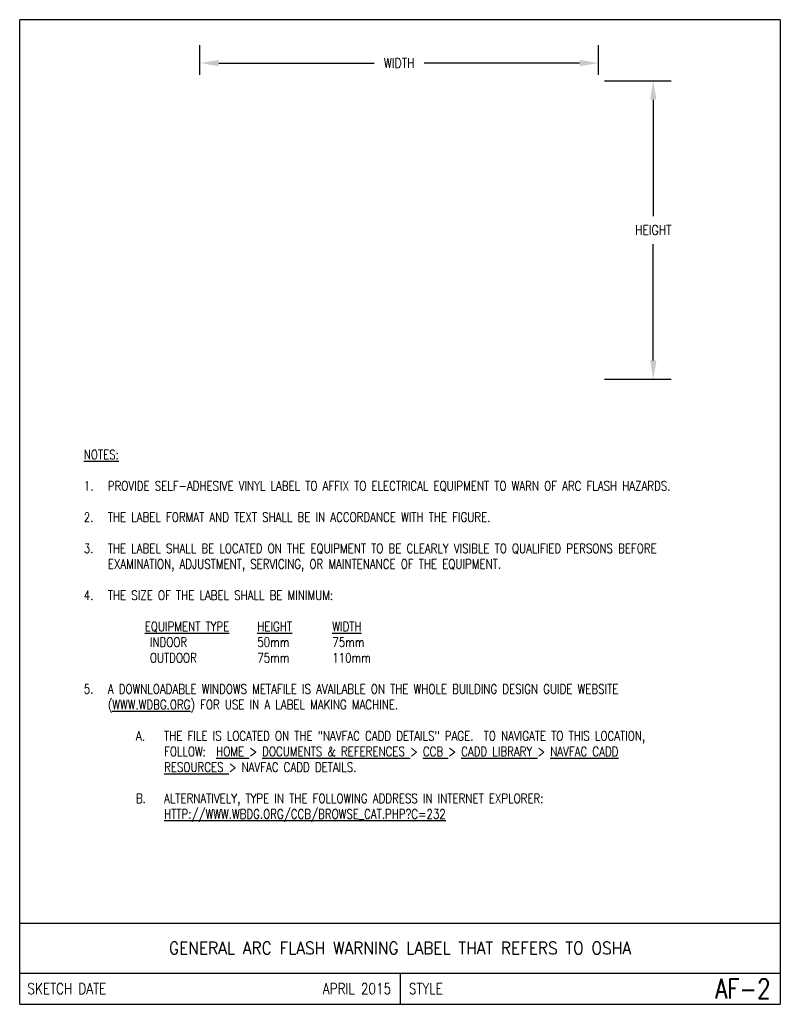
# Model space of a CAD drawing. Header units: millimetres. Extents: x 0 to 193, y 0 to 250.
import ezdxf
from ezdxf.enums import TextEntityAlignment as Align

# ---------------------------------------------------------------- set-up
doc = ezdxf.new("R2010")
doc.units = ezdxf.units.MM
doc.header["$LTSCALE"] = 25.4
doc.header["$MEASUREMENT"] = 0
doc.layers.get('Defpoints').update_dxf_attribs({"linetype": 'CONTINUOUS'})
doc.layers.add('E-DETL', color=2, linetype='CONTINUOUS')
doc.layers.add('E-DETL-TEXT', color=3, linetype='CONTINUOUS')
doc.styles.add('ROMANS', font='ROMANS.SHX', dxfattribs={"width": 0.8})
doc.styles.get("Standard").update_dxf_attribs({"font": 'ROMANS.SHX', "width": 0.8, "height": 3})
doc.dimstyles.get("Standard").update_dxf_attribs({"dimtxt": 0.18, "dimasz": 0.18, "dimexe": 0.18, "dimexo": 0.0625, "dimgap": 0.09, "dimtad": 0, "dimtih": 1, "dimtoh": 1, "dimdec": 4, "dimzin": 0, "dimdsep": 46, "dimtxsty": 'Standard', "dimcen": 0.09, "dimadec": 0, "dimazin": 0, "dimtfac": 1, "dimtdec": 4, "dimtofl": 0, "dimtmove": 0, "dimatfit": 3, "dimfxl": 0, "dimtolj": 1, "dimtzin": 0, "dimarcsym": 0})

# ---------------------------------------------------------------- blocks, each defined once
blk = doc.blocks.new('*D1')
at = {"layer": 'Defpoints', "color": 0, "transparency": 16777216}
for p in [(146.93, 239.13), (45.77, 234.58), (146.93, 234.58)]:
    blk.add_point(p, dxfattribs=at)
at = {"layer": 'E-DETL-TEXT', "color": 0, "lineweight": -2, "transparency": 16777216}
for p, q in [((45.77, 236.17), (45.77, 243.7)), ((146.93, 236.17), (146.93, 243.7)), ((50.53, 239.13), (90.02, 239.13)), ((142.17, 239.13), (102.68, 239.13))]:
    blk.add_line(p, q, dxfattribs=at)
at = {"layer": 'E-DETL-TEXT', "color": 0, "transparency": 16777216}
for points in [[(50.53, 239.93), (50.53, 238.34), (45.77, 239.13)], [(142.17, 239.93), (142.17, 238.34), (146.93, 239.13)]]:
    blk.add_solid(points, dxfattribs=at)
at = {"layer": 'E-DETL-TEXT', "color": 0, "transparency": 16777216, "insert": (96.35, 239.13), "char_height": 3, "attachment_point": 5}
blk.add_mtext('\\A1;{\\H0.83333x;WIDTH}', dxfattribs=at)
blk = doc.blocks.new('*D2')
at = {"layer": 'Defpoints', "color": 0, "transparency": 16777216}
for p in [(146.92, 234.58), (160.88, 234.58), (146.93, 158.81)]:
    blk.add_point(p, dxfattribs=at)
at = {"layer": 'E-DETL-TEXT', "color": 0, "lineweight": -2, "transparency": 16777216}
for p, q in [((148.51, 234.58), (165.46, 234.58)), ((160.88, 229.82), (160.88, 200.23)), ((160.88, 163.57), (160.88, 193.16)), ((148.52, 158.81), (165.46, 158.81))]:
    blk.add_line(p, q, dxfattribs=at)
at = {"layer": 'E-DETL-TEXT', "color": 0, "transparency": 16777216}
for points in [[(160.09, 229.82), (161.68, 229.82), (160.88, 234.58)], [(160.09, 163.57), (161.68, 163.57), (160.88, 158.81)]]:
    blk.add_solid(points, dxfattribs=at)
at = {"layer": 'E-DETL-TEXT', "color": 0, "transparency": 16777216, "insert": (160.88, 196.7), "char_height": 3, "attachment_point": 5}
blk.add_mtext('\\A1;{\\H0.83333x;HEIGHT}', dxfattribs=at)

msp = doc.modelspace()

# ---------------------------------------------------------------- linework, layer by layer
at = {"layer": 'E-DETL'}
for p, q in [((193.13195, 250.14924), (0, 250.14924)), ((0, 0), (0, 250.14924)), ((193.13195, 250.14924), (193.13195, 0)), ((0, 20.63751), (193.13195, 20.63751)), ((0, 7.9375), (193.13195, 7.9375)), ((96.56598, 7.9375), (96.56598, 0)), ((0, 0), (193.13195, 0))]:
    msp.add_line(p, q, dxfattribs=at)

# ---------------------------------------------------------------- texts
at = {"layer": 'E-DETL-TEXT', "style": 'ROMANS', "width": 0.9}
msp.add_text('GENERAL ARC FLASH WARNING LABEL THAT REFERS TO OSHA', height=3.175, dxfattribs=at).set_placement((96.56598, 14.28751), align=Align.MIDDLE_CENTER)
at = {"layer": 'E-DETL-TEXT', "style": 'ROMANS', "width": 0.8}
for s, height, p in [('SKETCH DATE', 2.7940015, (1.96223, 3.96875)), ('STYLE', 2.794002, (98.82134, 3.96875))]:
    msp.add_text(s, height=height, dxfattribs=at).set_placement(p, align=Align.MIDDLE_LEFT)
for s, height, p in [('APRIL 2015', 2.794002, (94.31062, 3.96875)), ('AF-2', 5.000003, (190.63945, 3.96875))]:
    msp.add_text(s, height=height, dxfattribs=at).set_placement(p, align=Align.MIDDLE_RIGHT)
at = {"layer": 'E-DETL-TEXT', "insert": (12.7, 140.83683), "char_height": 2.38125, "width": 167.7319546, "attachment_point": 1}
msp.add_mtext('\\pi-6.101,l9.6748,t9.6748;{\\LNOTES:\\P}\\P1.^IPROVIDE SELF-ADHESIVE VINYL LABEL TO AFFIX TO ELECTRICAL EQUIPMENT TO WARN OF ARC FLASH HAZARDS.\\P\\pt3.5712,10.716;\\P\\pt9.6748;2.^ITHE LABEL FORMAT AND TEXT SHALL BE IN ACCORDANCE WITH THE FIGURE.\\P\\P3.^ITHE LABEL SHALL BE LOCATED ON THE EQUIPMENT TO BE CLEARLY VISIBLE TO QUALIFIED PERSONS BEFORE EXAMINATION, ADJUSTMENT, SERVICING, OR MAINTENANCE OF THE EQUIPMENT.\\P\\P4.^ITHE SIZE OF THE LABEL SHALL BE MINIMUM:\\P\\pi0,l9.525,tz;\\P^I{\\LEQUIPMENT TYPE}^I{\\LHEIGHT}^I^I{\\LWIDTH\\P}^I INDOOR^I^I50mm^I^I75mm\\P^I OUTDOOR^I^I75mm^I^I110mm\\P\\P\\pi-6.101,l9.6748,t9.6748;5.^IA DOWNLOADABLE WINDOWS METAFILE IS AVAILABLE ON THE WHOLE BUILDING DESIGN GUIDE WEBSITE ({\\LWWW.WDBG.ORG}) FOR USE IN A LABEL MAKING MACHINE.\\P\\P\\pi-7.1449,l23.963,t23.963;A.^ITHE FILE IS LOCATED ON THE "NAVFAC CADD DETAILS" PAGE.  TO NAVIGATE TO THIS LOCATION, \\P\\pi0,t16.817,23.963;FOLLOW:  {\\LHOME }> {\\LDOCUMENTS & REFERENCES }> {\\LCCB }> {\\LCADD LIBRARY }> {\\LNAVFAC CADD \\PRESOURCES }> NAVFAC CADD DETAILS.\\P\\pi-10.864,l16.817,t16.817;\\P\\pi-7.1449,l23.963,t23.963;B.^IALTERNATIVELY, TYPE IN THE FOLLOWING ADDRESS IN INTERNET EXPLORER:  \\P\\pi0,t16.817,23.963;{\\LHTTP://WWW.WBDG.ORG/CCB/BROWSE_CAT.PHP?C=232}', dxfattribs=at)

# ---------------------------------------------------------------- dimensions: what is measured, and where the dimension line sits
at = {"layer": 'E-DETL-TEXT'}
dim = msp.add_linear_dim(base=(146.93206, 239.13299), p1=(45.76598, 234.58247), p2=(146.93206, 234.58247), text='{\\H0.83333x;WIDTH}', dimstyle='Standard', override={"dimscale": 25.4, "dimtxt": 0.125, "dimasz": 0.1875, "dimcen": 0}, dxfattribs=at)
dim.commit()
dim.dimension.update_dxf_attribs({"geometry": '*D1', "text_midpoint": (96.34902, 239.13299)})
dim = msp.add_linear_dim(base=(160.88442, 234.58247), p1=(146.93204, 158.80967), p2=(146.91888, 234.58247), angle=90, text='{\\H0.83333x;HEIGHT}', dimstyle='Standard', override={"dimscale": 25.4, "dimtxt": 0.125, "dimasz": 0.1875, "dimcen": 0}, dxfattribs=at)
dim.commit()
dim.dimension.update_dxf_attribs({"geometry": '*D2', "text_midpoint": (160.88442, 196.69607)})

doc.saveas('drawing.dxf')
